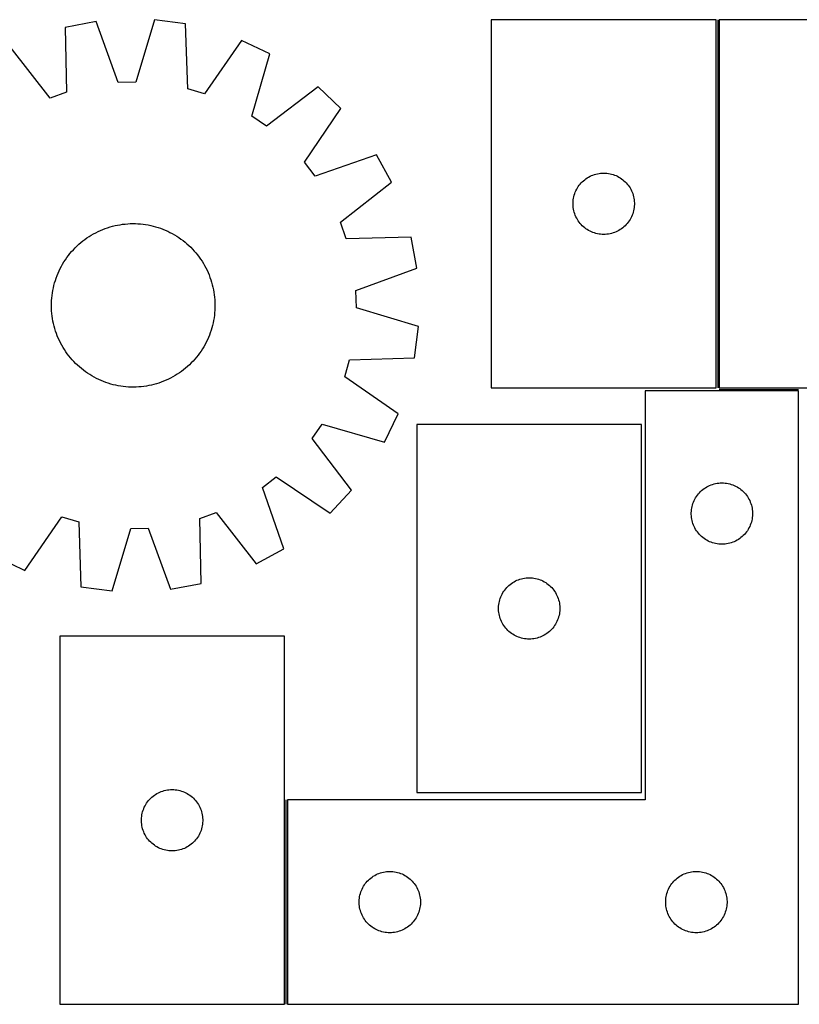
# Model space of a CAD drawing. Header units: millimetres. Extents: x 7 to 1490, y 7 to 488.
# Tile 3 of 5: x 455 to 836, y 7 to 488. Entities that reach past the tile are written whole.
import ezdxf

# ---------------------------------------------------------------- set-up
doc = ezdxf.new("R2010")
doc.units = ezdxf.units.MM
doc.layers.add('COMMON', color=5, linetype='CONTINUOUS', true_color=0x0000ff)
doc.layers.add('CUT', color=7, linetype='CONTINUOUS', true_color=0x000000)

msp = doc.modelspace()

# ---------------------------------------------------------------- linework, layer by layer
at = {"layer": 'COMMON'}
for p, q in [((796.364096, 488.023958), (796.364096, 308.065212)), ((797.114097, 307.273957), (835.932525, 307.273957)), ((585.182525, 6.523957), (585.182525, 106.523957))]:
    msp.add_line(p, q, dxfattribs=at)
at = {"layer": 'CUT'}
for p, q in [((492.223623, 487.155003), (477.100641, 484.321991)), ((503.049348, 457.292344), (492.223623, 487.155003)), ((520.751199, 487.957), (511.620306, 457.533299)), ((536.009459, 485.978096), (520.751199, 487.957)), ((795.614096, 488.065212), (685.614096, 488.065212)), ((685.614096, 488.065212), (685.614096, 308.065212)), ((795.614096, 308.065212), (795.614096, 488.065212)), ((797.114097, 488.023958), (797.114097, 308.023958)), ((907.114097, 488.023958), (797.114097, 488.023958)), ((477.100641, 484.321991), (477.818085, 452.565731)), ((537.077267, 454.231686), (536.009459, 485.978096)), ((563.388627, 477.925334), (545.303191, 451.812277)), ((577.28858, 471.328223), (563.388627, 477.925334)), ((469.74108, 449.687998), (450.217134, 474.743741)), ((568.493945, 440.805622), (577.28858, 471.328223)), ((511.620306, 457.533299), (503.049348, 457.292344)), ((545.303191, 451.812277), (537.077267, 454.231686)), ((600.839275, 455.208963), (575.569625, 435.962677)), ((612.020296, 444.639416), (600.839275, 455.208963)), ((477.818085, 452.565731), (469.74108, 449.687998)), ((594.224099, 418.328389), (612.020296, 444.639416)), ((575.569625, 435.962677), (568.493945, 440.805622)), ((629.437214, 422.031523), (599.456919, 411.535969)), ((636.804827, 408.524162), (629.437214, 422.031523)), ((599.456919, 411.535969), (594.224099, 418.328389)), ((730.144934, 408.807494), (730.711814, 409.332191)), ((730.711814, 409.332191), (731.304954, 409.827009)), ((731.304954, 409.827009), (731.922779, 410.290637)), ((731.922779, 410.290637), (732.563653, 410.721845)), ((732.563653, 410.721845), (733.225875, 411.11949)), ((733.225875, 411.11949), (733.907689, 411.482518)), ((733.907689, 411.482518), (734.607287, 411.809965)), ((734.607287, 411.809965), (735.322815, 412.100964)), ((735.322815, 412.100964), (736.052373, 412.354742)), ((736.052373, 412.354742), (736.794029, 412.570628)), ((736.794029, 412.570628), (737.545815, 412.748047)), ((737.545815, 412.748047), (738.305737, 412.88653)), ((738.305737, 412.88653), (739.071781, 412.98571)), ((739.071781, 412.98571), (739.841915, 413.045323)), ((739.841915, 413.045323), (740.614096, 413.065212)), ((740.614096, 413.065212), (741.386277, 413.045323)), ((741.386277, 413.045323), (742.156411, 412.98571)), ((742.156411, 412.98571), (742.922455, 412.88653)), ((742.922455, 412.88653), (743.682377, 412.748047)), ((743.682377, 412.748047), (744.434163, 412.570628)), ((744.434163, 412.570628), (745.175818, 412.354742)), ((745.175818, 412.354742), (745.905377, 412.100964)), ((745.905377, 412.100964), (746.620905, 411.809965)), ((746.620905, 411.809965), (747.320503, 411.482518)), ((747.320503, 411.482518), (748.002317, 411.11949)), ((748.002317, 411.11949), (748.664539, 410.721845)), ((748.664539, 410.721845), (749.305412, 410.290637)), ((749.305412, 410.290637), (749.923238, 409.827009)), ((749.923238, 409.827009), (750.516378, 409.332191)), ((750.516378, 409.332191), (751.083258, 408.807494)), ((611.749083, 389.000216), (636.804827, 408.524162)), ((727.028562, 404.423928), (727.373914, 405.114863)), ((727.373914, 405.114863), (727.754377, 405.787104)), ((727.754377, 405.787104), (728.168941, 406.438867)), ((728.168941, 406.438867), (728.616507, 407.068426)), ((728.616507, 407.068426), (729.095889, 407.674109)), ((729.095889, 407.674109), (729.605815, 408.254312)), ((729.605815, 408.254312), (730.144934, 408.807494)), ((751.083258, 408.807494), (751.622376, 408.254312)), ((751.622376, 408.254312), (752.132303, 407.674109)), ((752.132303, 407.674109), (752.611685, 407.068426)), ((752.611685, 407.068426), (753.059251, 406.438867)), ((753.059251, 406.438867), (753.473815, 405.787104)), ((753.473815, 405.787104), (753.854278, 405.114863)), ((753.854278, 405.114863), (754.19963, 404.423928)), ((725.658833, 399.222844), (725.738256, 399.991187)), ((725.738256, 399.991187), (725.857127, 400.754423)), ((725.857127, 400.754423), (726.01513, 401.510528)), ((726.01513, 401.510528), (726.211848, 402.257496)), ((726.211848, 402.257496), (726.446758, 402.993347)), ((726.446758, 402.993347), (726.719236, 403.71613)), ((726.719236, 403.71613), (727.028562, 404.423928)), ((754.19963, 404.423928), (754.508955, 403.71613)), ((754.508955, 403.71613), (754.781434, 402.993347)), ((754.781434, 402.993347), (755.016344, 402.257496)), ((755.016344, 402.257496), (755.213062, 401.510528)), ((755.213062, 401.510528), (755.371065, 400.754423)), ((755.371065, 400.754423), (755.489936, 399.991187)), ((755.489936, 399.991187), (755.569359, 399.222844)), ((725.619069, 398.45143), (725.658833, 399.222844)), ((725.619069, 397.678993), (725.619069, 398.45143)), ((725.658833, 396.90758), (725.619069, 397.678993)), ((725.738256, 396.139236), (725.658833, 396.90758)), ((725.857127, 395.376), (725.738256, 396.139236)), ((726.01513, 394.619896), (725.857127, 395.376)), ((755.371065, 395.376), (755.213062, 394.619896)), ((755.489936, 396.139236), (755.371065, 395.376)), ((755.569359, 396.90758), (755.489936, 396.139236)), ((755.569359, 399.222844), (755.609123, 398.45143)), ((755.609123, 397.678993), (755.569359, 396.90758)), ((755.609123, 398.45143), (755.609123, 397.678993)), ((726.211848, 393.872927), (726.01513, 394.619896)), ((726.446758, 393.137076), (726.211848, 393.872927)), ((726.719236, 392.414293), (726.446758, 393.137076)), ((727.028562, 391.706496), (726.719236, 392.414293)), ((727.373914, 391.015561), (727.028562, 391.706496)), ((727.754377, 390.34332), (727.373914, 391.015561)), ((728.168941, 389.691556), (727.754377, 390.34332)), ((753.473815, 390.34332), (753.059251, 389.691556)), ((753.854278, 391.015561), (753.473815, 390.34332)), ((754.19963, 391.706496), (753.854278, 391.015561)), ((754.508955, 392.414293), (754.19963, 391.706496)), ((754.781434, 393.137076), (754.508955, 392.414293)), ((755.016344, 393.872927), (754.781434, 393.137076)), ((755.213062, 394.619896), (755.016344, 393.872927)), ((494.34864, 384.977731), (495.507377, 385.463875)), ((495.507377, 385.463875), (496.680812, 385.913383)), ((496.680812, 385.913383), (497.867787, 386.32581)), ((497.867787, 386.32581), (499.067132, 386.70075)), ((499.067132, 386.70075), (500.277661, 387.037833)), ((500.277661, 387.037833), (501.498182, 387.336726)), ((501.498182, 387.336726), (502.727488, 387.597133)), ((502.727488, 387.597133), (503.964368, 387.818799)), ((503.964368, 387.818799), (505.2076, 388.001504)), ((505.2076, 388.001504), (506.455957, 388.145068)), ((506.455957, 388.145068), (507.708208, 388.24935)), ((507.708208, 388.24935), (508.963117, 388.314246)), ((508.963117, 388.314246), (510.219444, 388.339692)), ((510.219444, 388.339692), (511.475951, 388.325663)), ((511.475951, 388.325663), (512.731398, 388.272174)), ((512.731398, 388.272174), (513.984545, 388.179276)), ((513.984545, 388.179276), (515.234155, 388.047062)), ((515.234155, 388.047062), (516.478996, 387.875662)), ((516.478996, 387.875662), (517.717839, 387.665245)), ((517.717839, 387.665245), (518.949461, 387.416019)), ((518.949461, 387.416019), (520.172647, 387.12823)), ((520.172647, 387.12823), (521.38619, 386.802161)), ((521.38619, 386.802161), (522.588892, 386.438135)), ((522.588892, 386.438135), (523.779566, 386.036511)), ((523.779566, 386.036511), (524.957037, 385.597686)), ((524.957037, 385.597686), (526.120144, 385.122091)), ((614.626817, 380.92321), (611.749083, 389.000216)), ((728.616507, 389.061997), (728.168941, 389.691556)), ((729.095889, 388.456314), (728.616507, 389.061997)), ((729.605815, 387.876112), (729.095889, 388.456314)), ((730.144934, 387.322929), (729.605815, 387.876112)), ((730.711814, 386.798233), (730.144934, 387.322929)), ((731.304954, 386.303415), (730.711814, 386.798233)), ((731.922779, 385.839787), (731.304954, 386.303415)), ((732.563653, 385.408578), (731.922779, 385.839787)), ((733.225875, 385.010933), (732.563653, 385.408578)), ((748.664539, 385.408578), (748.002317, 385.010933)), ((749.305412, 385.839787), (748.664539, 385.408578)), ((749.923238, 386.303415), (749.305412, 385.839787)), ((750.516378, 386.798233), (749.923238, 386.303415)), ((751.083258, 387.322929), (750.516378, 386.798233)), ((751.622376, 387.876112), (751.083258, 387.322929)), ((752.132303, 388.456314), (751.622376, 387.876112)), ((752.611685, 389.061997), (752.132303, 388.456314)), ((753.059251, 389.691556), (752.611685, 389.061997)), ((485.741554, 379.834585), (486.742987, 380.593623)), ((486.742987, 380.593623), (487.767769, 381.32083)), ((487.767769, 381.32083), (488.814887, 382.015489)), ((488.814887, 382.015489), (489.883308, 382.676914)), ((489.883308, 382.676914), (490.971977, 383.304453)), ((490.971977, 383.304453), (492.079821, 383.897487)), ((492.079821, 383.897487), (493.205746, 384.455429)), ((493.205746, 384.455429), (494.34864, 384.977731)), ((526.120144, 385.122091), (527.267738, 384.610197)), ((527.267738, 384.610197), (528.398686, 384.062509)), ((528.398686, 384.062509), (529.511873, 383.479567)), ((529.511873, 383.479567), (530.6062, 382.861947)), ((530.6062, 382.861947), (531.680588, 382.210258)), ((531.680588, 382.210258), (532.733975, 381.525143)), ((532.733975, 381.525143), (533.765322, 380.807278)), ((533.765322, 380.807278), (534.773612, 380.057373)), ((646.383077, 381.640655), (614.626817, 380.92321)), ((649.216089, 366.517672), (646.383077, 381.640655)), ((733.907689, 384.647905), (733.225875, 385.010933)), ((734.607287, 384.320458), (733.907689, 384.647905)), ((735.322815, 384.029459), (734.607287, 384.320458)), ((736.052373, 383.775681), (735.322815, 384.029459)), ((736.794029, 383.559796), (736.052373, 383.775681)), ((737.545815, 383.382376), (736.794029, 383.559796)), ((738.305737, 383.243893), (737.545815, 383.382376)), ((739.071781, 383.144714), (738.305737, 383.243893)), ((739.841915, 383.0851), (739.071781, 383.144714)), ((740.614096, 383.065212), (739.841915, 383.0851)), ((741.386277, 383.0851), (740.614096, 383.065212)), ((742.156411, 383.144714), (741.386277, 383.0851)), ((742.922455, 383.243893), (742.156411, 383.144714)), ((743.682377, 383.382376), (742.922455, 383.243893)), ((744.434163, 383.559796), (743.682377, 383.382376)), ((745.175818, 383.775681), (744.434163, 383.559796)), ((745.905377, 384.029459), (745.175818, 383.775681)), ((746.620905, 384.320458), (745.905377, 384.029459)), ((747.320503, 384.647905), (746.620905, 384.320458)), ((748.002317, 385.010933), (747.320503, 384.647905)), ((481.118333, 375.589219), (481.988697, 376.49557)), ((481.988697, 376.49557), (482.887102, 377.374135)), ((482.887102, 377.374135), (483.812659, 378.224047)), ((483.812659, 378.224047), (484.764456, 379.044467)), ((484.764456, 379.044467), (485.741554, 379.834585)), ((534.773612, 380.057373), (535.757849, 379.276166)), ((535.757849, 379.276166), (536.717062, 378.464429)), ((536.717062, 378.464429), (537.650305, 377.622963)), ((537.650305, 377.622963), (538.556656, 376.752598)), ((538.556656, 376.752598), (539.435221, 375.854194)), ((539.435221, 375.854194), (540.285133, 374.928636)), ((477.216153, 370.672889), (477.934017, 371.704236)), ((477.934017, 371.704236), (478.683923, 372.712526)), ((478.683923, 372.712526), (479.46513, 373.696763)), ((479.46513, 373.696763), (480.276867, 374.655976)), ((480.276867, 374.655976), (481.118333, 375.589219)), ((540.285133, 374.928636), (541.105553, 373.976839)), ((541.105553, 373.976839), (541.895671, 372.999742)), ((541.895671, 372.999742), (542.654709, 371.998308)), ((542.654709, 371.998308), (543.381916, 370.973527)), ((543.381916, 370.973527), (544.076574, 369.926409)), ((474.131098, 365.206652), (474.678786, 366.3376)), ((474.678786, 366.3376), (475.261728, 367.450787)), ((475.261728, 367.450787), (475.879349, 368.545115)), ((475.879349, 368.545115), (476.531038, 369.619502)), ((476.531038, 369.619502), (477.216153, 370.672889)), ((544.076574, 369.926409), (544.738, 368.857988)), ((544.738, 368.857988), (545.365539, 367.769318)), ((545.365539, 367.769318), (545.958573, 366.661474)), ((545.958573, 366.661474), (546.516515, 365.53555)), ((619.35343, 355.691947), (649.216089, 366.517672)), ((472.30316, 360.527806), (472.704784, 361.71848)), ((472.704784, 361.71848), (473.14361, 362.895951)), ((473.14361, 362.895951), (473.619204, 364.059058)), ((473.619204, 364.059058), (474.131098, 365.206652)), ((546.516515, 365.53555), (547.038817, 364.392655)), ((547.038817, 364.392655), (547.524961, 363.233918)), ((547.524961, 363.233918), (547.974469, 362.060483)), ((547.974469, 362.060483), (548.386896, 360.873508)), ((471.07605, 355.656753), (471.325276, 356.888375)), ((471.325276, 356.888375), (471.613066, 358.111561)), ((471.613066, 358.111561), (471.939134, 359.325104)), ((471.939134, 359.325104), (472.30316, 360.527806)), ((548.386896, 360.873508), (548.761836, 359.674164)), ((548.761836, 359.674164), (549.098919, 358.463634)), ((549.098919, 358.463634), (549.397811, 357.243114)), ((549.397811, 357.243114), (549.658219, 356.013807)), ((470.469122, 350.670312), (470.562019, 351.923459)), ((470.562019, 351.923459), (470.694233, 353.173069)), ((470.694233, 353.173069), (470.865633, 354.41791)), ((470.865633, 354.41791), (471.07605, 355.656753)), ((549.658219, 356.013807), (549.879885, 354.776927)), ((549.879885, 354.776927), (550.06259, 353.533696)), ((550.06259, 353.533696), (550.206154, 352.285338)), ((550.206154, 352.285338), (550.310436, 351.033087)), ((619.594385, 347.12099), (619.35343, 355.691947)), ((470.401604, 348.158358), (470.415632, 349.414866)), ((470.42705, 346.902031), (470.401604, 348.158358)), ((470.415632, 349.414866), (470.469122, 350.670312)), ((470.491946, 345.647122), (470.42705, 346.902031)), ((550.310436, 351.033087), (550.375332, 349.778179)), ((550.386749, 347.265344), (550.33326, 346.009898)), ((550.375332, 349.778179), (550.400778, 348.521851)), ((550.400778, 348.521851), (550.386749, 347.265344)), ((650.018085, 337.990096), (619.594385, 347.12099)), ((470.596227, 344.394871), (470.491946, 345.647122)), ((470.739791, 343.146514), (470.596227, 344.394871)), ((470.922496, 341.903282), (470.739791, 343.146514)), ((471.144162, 340.666402), (470.922496, 341.903282)), ((549.936748, 342.262299), (549.726331, 341.023457)), ((550.108148, 343.50714), (549.936748, 342.262299)), ((550.240362, 344.756751), (550.108148, 343.50714)), ((550.33326, 346.009898), (550.240362, 344.756751)), ((471.40457, 339.437096), (471.144162, 340.666402)), ((471.703463, 338.216576), (471.40457, 339.437096)), ((472.040545, 337.006046), (471.703463, 338.216576)), ((548.863247, 337.355106), (548.499221, 336.152404)), ((549.189316, 338.568648), (548.863247, 337.355106)), ((549.477105, 339.791834), (549.189316, 338.568648)), ((549.726331, 341.023457), (549.477105, 339.791834)), ((648.039182, 322.731836), (650.018085, 337.990096)), ((472.415485, 335.806702), (472.040545, 337.006046)), ((472.827913, 334.619726), (472.415485, 335.806702)), ((473.27742, 333.446291), (472.827913, 334.619726)), ((473.763565, 332.287555), (473.27742, 333.446291)), ((474.285866, 331.14466), (473.763565, 332.287555)), ((547.183177, 332.621152), (546.671283, 331.473558)), ((547.658771, 333.784258), (547.183177, 332.621152)), ((548.097597, 334.961729), (547.658771, 333.784258)), ((548.499221, 336.152404), (548.097597, 334.961729)), ((474.843809, 330.018735), (474.285866, 331.14466)), ((475.436842, 328.910891), (474.843809, 330.018735)), ((476.064381, 327.822222), (475.436842, 328.910891)), ((476.725807, 326.753801), (476.064381, 327.822222)), ((544.923033, 328.135095), (544.271344, 327.060708)), ((545.540653, 329.229422), (544.923033, 328.135095)), ((546.123595, 330.342609), (545.540653, 329.229422)), ((546.671283, 331.473558), (546.123595, 330.342609)), ((477.420466, 325.706683), (476.725807, 326.753801)), ((478.147673, 324.681902), (477.420466, 325.706683)), ((478.90671, 323.680468), (478.147673, 324.681902)), ((479.696829, 322.70337), (478.90671, 323.680468)), ((480.517249, 321.751573), (479.696829, 322.70337)), ((541.337252, 322.983446), (540.525515, 322.024233)), ((542.118458, 323.967683), (541.337252, 322.983446)), ((542.868364, 324.975973), (542.118458, 323.967683)), ((543.586229, 326.007321), (542.868364, 324.975973)), ((544.271344, 327.060708), (543.586229, 326.007321)), ((616.292772, 321.664029), (648.039182, 322.731836)), ((481.36716, 320.826016), (480.517249, 321.751573)), ((482.245725, 319.927611), (481.36716, 320.826016)), ((483.152076, 319.057247), (482.245725, 319.927611)), ((484.085319, 318.215781), (483.152076, 319.057247)), ((485.044532, 317.404044), (484.085319, 318.215781)), ((536.989722, 318.456163), (536.037925, 317.635743)), ((537.91528, 319.306075), (536.989722, 318.456163)), ((538.813684, 320.18464), (537.91528, 319.306075)), ((539.684049, 321.090991), (538.813684, 320.18464)), ((540.525515, 322.024233), (539.684049, 321.090991)), ((613.873363, 313.438105), (616.292772, 321.664029)), ((486.028769, 316.622837), (485.044532, 317.404044)), ((487.037059, 315.872931), (486.028769, 316.622837)), ((488.068406, 315.155067), (487.037059, 315.872931)), ((489.121794, 314.469952), (488.068406, 315.155067)), ((490.196181, 313.818263), (489.121794, 314.469952)), ((491.290508, 313.200642), (490.196181, 313.818263)), ((492.403695, 312.617701), (491.290508, 313.200642)), ((529.830404, 313.375756), (528.72256, 312.782723)), ((530.919074, 314.003295), (529.830404, 313.375756)), ((531.987495, 314.664721), (530.919074, 314.003295)), ((533.034613, 315.35938), (531.987495, 314.664721)), ((534.059394, 316.086587), (533.034613, 315.35938)), ((535.060827, 316.845624), (534.059394, 316.086587)), ((536.037925, 317.635743), (535.060827, 316.845624)), ((639.98642, 295.352668), (613.873363, 313.438105)), ((493.534644, 312.070012), (492.403695, 312.617701)), ((494.682238, 311.558119), (493.534644, 312.070012)), ((495.845344, 311.082524), (494.682238, 311.558119)), ((497.022815, 310.643698), (495.845344, 311.082524)), ((498.213489, 310.242074), (497.022815, 310.643698)), ((499.416191, 309.878048), (498.213489, 310.242074)), ((500.629734, 309.55198), (499.416191, 309.878048)), ((501.85292, 309.264191), (500.629734, 309.55198)), ((503.084543, 309.014964), (501.85292, 309.264191)), ((504.323385, 308.804548), (503.084543, 309.014964)), ((505.568226, 308.633147), (504.323385, 308.804548)), ((506.817837, 308.500933), (505.568226, 308.633147)), ((508.070983, 308.408036), (506.817837, 308.500933)), ((509.32643, 308.354546), (508.070983, 308.408036)), ((510.582937, 308.340518), (509.32643, 308.354546)), ((511.839265, 308.365964), (510.582937, 308.340518)), ((513.094173, 308.43086), (511.839265, 308.365964)), ((514.346424, 308.535141), (513.094173, 308.43086)), ((515.594781, 308.678705), (514.346424, 308.535141)), ((516.838013, 308.86141), (515.594781, 308.678705)), ((518.074893, 309.083076), (516.838013, 308.86141)), ((519.304199, 309.343484), (518.074893, 309.083076)), ((520.52472, 309.642377), (519.304199, 309.343484)), ((521.73525, 309.979459), (520.52472, 309.642377)), ((522.934594, 310.354399), (521.73525, 309.979459)), ((524.121569, 310.766827), (522.934594, 310.354399)), ((525.295004, 311.216335), (524.121569, 310.766827)), ((526.453741, 311.702479), (525.295004, 311.216335)), ((527.596635, 312.22478), (526.453741, 311.702479)), ((528.72256, 312.782723), (527.596635, 312.22478)), ((685.614096, 308.065212), (795.614096, 308.065212)), ((835.932525, 306.523957), (760.932525, 306.523957)), ((760.932525, 306.523957), (760.932525, 106.523957)), ((797.114097, 308.023958), (907.114097, 308.023958)), ((835.932525, 6.523957), (835.932525, 306.523957)), ((633.389309, 281.452716), (639.98642, 295.352668)), ((598.023763, 283.17167), (602.866708, 290.247351)), ((602.866708, 290.247351), (633.389309, 281.452716)), ((649.164031, 290.137233), (649.164031, 110.137233)), ((759.164031, 290.137233), (649.164031, 290.137233)), ((759.164031, 110.137233), (759.164031, 290.137233)), ((617.270049, 257.90202), (598.023763, 283.17167)), ((573.597055, 259.284377), (580.389475, 264.517196)), ((580.389475, 264.517196), (606.700502, 246.720999)), ((791.726118, 259.941263), (792.425717, 260.26871)), ((792.425717, 260.26871), (793.141244, 260.559709)), ((793.141244, 260.559709), (793.870803, 260.813487)), ((793.870803, 260.813487), (794.612459, 261.029373)), ((794.612459, 261.029373), (795.364244, 261.206792)), ((795.364244, 261.206792), (796.124167, 261.345275)), ((796.124167, 261.345275), (796.89021, 261.444455)), ((796.89021, 261.444455), (797.660344, 261.504068)), ((797.660344, 261.504068), (798.432525, 261.523957)), ((798.432525, 261.523957), (799.204707, 261.504068)), ((799.204707, 261.504068), (799.97484, 261.444455)), ((799.97484, 261.444455), (800.740884, 261.345275)), ((800.740884, 261.345275), (801.500806, 261.206792)), ((801.500806, 261.206792), (802.252592, 261.029373)), ((802.252592, 261.029373), (802.994248, 260.813487)), ((802.994248, 260.813487), (803.723807, 260.559709)), ((803.723807, 260.559709), (804.439334, 260.26871)), ((804.439334, 260.26871), (805.138932, 259.941263)), ((584.092609, 229.304082), (573.597055, 259.284377)), ((606.700502, 246.720999), (617.270049, 257.90202)), ((785.98737, 254.897613), (786.434937, 255.527171)), ((786.434937, 255.527171), (786.914319, 256.132854)), ((786.914319, 256.132854), (787.424245, 256.713057)), ((787.424245, 256.713057), (787.963363, 257.26624)), ((787.963363, 257.26624), (788.530244, 257.790936)), ((788.530244, 257.790936), (789.123383, 258.285754)), ((789.123383, 258.285754), (789.741209, 258.749382)), ((789.741209, 258.749382), (790.382082, 259.18059)), ((790.382082, 259.18059), (791.044304, 259.578235)), ((791.044304, 259.578235), (791.726118, 259.941263)), ((805.138932, 259.941263), (805.820746, 259.578235)), ((805.820746, 259.578235), (806.482968, 259.18059)), ((806.482968, 259.18059), (807.123842, 258.749382)), ((807.123842, 258.749382), (807.741668, 258.285754)), ((807.741668, 258.285754), (808.334807, 257.790936)), ((808.334807, 257.790936), (808.901688, 257.26624)), ((808.901688, 257.26624), (809.440806, 256.713057)), ((809.440806, 256.713057), (809.950732, 256.132854)), ((809.950732, 256.132854), (810.430114, 255.527171)), ((810.430114, 255.527171), (810.877681, 254.897613)), ((783.83356, 249.969273), (784.030277, 250.716241)), ((784.030277, 250.716241), (784.265187, 251.452092)), ((784.265187, 251.452092), (784.537666, 252.174875)), ((784.537666, 252.174875), (784.846991, 252.882673)), ((784.846991, 252.882673), (785.192343, 253.573608)), ((785.192343, 253.573608), (785.572806, 254.245849)), ((785.572806, 254.245849), (785.98737, 254.897613)), ((810.877681, 254.897613), (811.292245, 254.245849)), ((811.292245, 254.245849), (811.672707, 253.573608)), ((811.672707, 253.573608), (812.018059, 252.882673)), ((812.018059, 252.882673), (812.327385, 252.174875)), ((812.327385, 252.174875), (812.599864, 251.452092)), ((812.599864, 251.452092), (812.834773, 250.716241)), ((812.834773, 250.716241), (813.031491, 249.969273)), ((542.984296, 244.114478), (551.061302, 246.992212)), ((551.061302, 246.992212), (570.585248, 221.936468)), ((783.437498, 246.910175), (783.477262, 247.681589)), ((783.437498, 246.137738), (783.437498, 246.910175)), ((783.477262, 245.366325), (783.437498, 246.137738)), ((783.477262, 247.681589), (783.556685, 248.449932)), ((783.556685, 248.449932), (783.675556, 249.213168)), ((783.675556, 249.213168), (783.83356, 249.969273)), ((813.031491, 249.969273), (813.189495, 249.213168)), ((813.189495, 249.213168), (813.308365, 248.449932)), ((813.308365, 248.449932), (813.387788, 247.681589)), ((813.387788, 247.681589), (813.427552, 246.910175)), ((813.427552, 246.137738), (813.387788, 245.366325)), ((813.427552, 246.910175), (813.427552, 246.137738)), ((457.413754, 218.754876), (475.49919, 244.867933)), ((475.49919, 244.867933), (483.725115, 242.448524)), ((483.725115, 242.448524), (484.792922, 210.702114)), ((543.70174, 212.358219), (542.984296, 244.114478)), ((783.556685, 244.597981), (783.477262, 245.366325)), ((783.675556, 243.834745), (783.556685, 244.597981)), ((783.83356, 243.078641), (783.675556, 243.834745)), ((784.030277, 242.331672), (783.83356, 243.078641)), ((784.265187, 241.595821), (784.030277, 242.331672)), ((784.537666, 240.873038), (784.265187, 241.595821)), ((784.846991, 240.165241), (784.537666, 240.873038)), ((812.327385, 240.873038), (812.018059, 240.165241)), ((812.599864, 241.595821), (812.327385, 240.873038)), ((812.834773, 242.331672), (812.599864, 241.595821)), ((813.031491, 243.078641), (812.834773, 242.331672)), ((813.189495, 243.834745), (813.031491, 243.078641)), ((813.308365, 244.597981), (813.189495, 243.834745)), ((813.387788, 245.366325), (813.308365, 244.597981)), ((500.051182, 208.72321), (509.182076, 239.14691)), ((509.182076, 239.14691), (517.753033, 239.387866)), ((517.753033, 239.387866), (528.578758, 209.525206)), ((785.192343, 239.474306), (784.846991, 240.165241)), ((785.572806, 238.802065), (785.192343, 239.474306)), ((785.98737, 238.150301), (785.572806, 238.802065)), ((786.434937, 237.520742), (785.98737, 238.150301)), ((786.914319, 236.915059), (786.434937, 237.520742)), ((787.424245, 236.334857), (786.914319, 236.915059)), ((787.963363, 235.781674), (787.424245, 236.334857)), ((809.440806, 236.334857), (808.901688, 235.781674)), ((809.950732, 236.915059), (809.440806, 236.334857)), ((810.430114, 237.520742), (809.950732, 236.915059)), ((810.877681, 238.150301), (810.430114, 237.520742)), ((811.292245, 238.802065), (810.877681, 238.150301)), ((811.672707, 239.474306), (811.292245, 238.802065)), ((812.018059, 240.165241), (811.672707, 239.474306)), ((788.530244, 235.256978), (787.963363, 235.781674)), ((789.123383, 234.76216), (788.530244, 235.256978)), ((789.741209, 234.298532), (789.123383, 234.76216)), ((790.382082, 233.867323), (789.741209, 234.298532)), ((791.044304, 233.469678), (790.382082, 233.867323)), ((791.726118, 233.10665), (791.044304, 233.469678)), ((792.425717, 232.779203), (791.726118, 233.10665)), ((793.141244, 232.488204), (792.425717, 232.779203)), ((793.870803, 232.234426), (793.141244, 232.488204)), ((794.612459, 232.018541), (793.870803, 232.234426)), ((795.364244, 231.841121), (794.612459, 232.018541)), ((796.124167, 231.702638), (795.364244, 231.841121)), ((796.89021, 231.603459), (796.124167, 231.702638)), ((797.660344, 231.543845), (796.89021, 231.603459)), ((798.432525, 231.523957), (797.660344, 231.543845)), ((799.204707, 231.543845), (798.432525, 231.523957)), ((799.97484, 231.603459), (799.204707, 231.543845)), ((800.740884, 231.702638), (799.97484, 231.603459)), ((801.500806, 231.841121), (800.740884, 231.702638)), ((802.252592, 232.018541), (801.500806, 231.841121)), ((802.994248, 232.234426), (802.252592, 232.018541)), ((803.723807, 232.488204), (802.994248, 232.234426)), ((804.439334, 232.779203), (803.723807, 232.488204)), ((805.138932, 233.10665), (804.439334, 232.779203)), ((805.820746, 233.469678), (805.138932, 233.10665)), ((806.482968, 233.867323), (805.820746, 233.469678)), ((807.123842, 234.298532), (806.482968, 233.867323)), ((807.741668, 234.76216), (807.123842, 234.298532)), ((808.334807, 235.256978), (807.741668, 234.76216)), ((808.901688, 235.781674), (808.334807, 235.256978)), ((570.585248, 221.936468), (584.092609, 229.304082)), ((443.513802, 225.351987), (457.413754, 218.754876)), ((528.578758, 209.525206), (543.70174, 212.358219)), ((694.261749, 211.404212), (694.854888, 211.89903)), ((694.854888, 211.89903), (695.472714, 212.362658)), ((695.472714, 212.362658), (696.113588, 212.793867)), ((696.113588, 212.793867), (696.77581, 213.191512)), ((696.77581, 213.191512), (697.457624, 213.554539)), ((697.457624, 213.554539), (698.157222, 213.881987)), ((698.157222, 213.881987), (698.872749, 214.172985)), ((698.872749, 214.172985), (699.602308, 214.426764)), ((699.602308, 214.426764), (700.343964, 214.642649)), ((700.343964, 214.642649), (701.09575, 214.820068)), ((701.09575, 214.820068), (701.855672, 214.958552)), ((701.855672, 214.958552), (702.621716, 215.057731)), ((702.621716, 215.057731), (703.391849, 215.117344)), ((703.391849, 215.117344), (704.164031, 215.137233)), ((704.164031, 215.137233), (704.936212, 215.117344)), ((704.936212, 215.117344), (705.706346, 215.057731)), ((705.706346, 215.057731), (706.472389, 214.958552)), ((706.472389, 214.958552), (707.232312, 214.820068)), ((707.232312, 214.820068), (707.984097, 214.642649)), ((707.984097, 214.642649), (708.725753, 214.426764)), ((708.725753, 214.426764), (709.455312, 214.172985)), ((709.455312, 214.172985), (710.170839, 213.881987)), ((710.170839, 213.881987), (710.870437, 213.554539)), ((710.870437, 213.554539), (711.552252, 213.191512)), ((711.552252, 213.191512), (712.214473, 212.793867)), ((712.214473, 212.793867), (712.855347, 212.362658)), ((712.855347, 212.362658), (713.473173, 211.89903)), ((713.473173, 211.89903), (714.066312, 211.404212)), ((484.792922, 210.702114), (500.051182, 208.72321)), ((690.578497, 206.495949), (690.923849, 207.186884)), ((690.923849, 207.186884), (691.304311, 207.859125)), ((691.304311, 207.859125), (691.718875, 208.510889)), ((691.718875, 208.510889), (692.166442, 209.140447)), ((692.166442, 209.140447), (692.645824, 209.746131)), ((692.645824, 209.746131), (693.15575, 210.326333)), ((693.15575, 210.326333), (693.694868, 210.879516)), ((693.694868, 210.879516), (694.261749, 211.404212)), ((714.066312, 211.404212), (714.633193, 210.879516)), ((714.633193, 210.879516), (715.172311, 210.326333)), ((715.172311, 210.326333), (715.682237, 209.746131)), ((715.682237, 209.746131), (716.161619, 209.140447)), ((716.161619, 209.140447), (716.609186, 208.510889)), ((716.609186, 208.510889), (717.02375, 207.859125)), ((717.02375, 207.859125), (717.404213, 207.186884)), ((717.404213, 207.186884), (717.749565, 206.495949)), ((689.28819, 202.063208), (689.407061, 202.826445)), ((689.407061, 202.826445), (689.565065, 203.582549)), ((689.565065, 203.582549), (689.761782, 204.329518)), ((689.761782, 204.329518), (689.996692, 205.065369)), ((689.996692, 205.065369), (690.269171, 205.788152)), ((690.269171, 205.788152), (690.578497, 206.495949)), ((717.749565, 206.495949), (718.05889, 205.788152)), ((718.05889, 205.788152), (718.331369, 205.065369)), ((718.331369, 205.065369), (718.566279, 204.329518)), ((718.566279, 204.329518), (718.762996, 203.582549)), ((718.762996, 203.582549), (718.921, 202.826445)), ((718.921, 202.826445), (719.039871, 202.063208)), ((689.169004, 200.523452), (689.208768, 201.294865)), ((689.169004, 199.751014), (689.169004, 200.523452)), ((689.208768, 198.979601), (689.169004, 199.751014)), ((689.208768, 201.294865), (689.28819, 202.063208)), ((689.28819, 198.211258), (689.208768, 198.979601)), ((689.407061, 197.448022), (689.28819, 198.211258)), ((689.565065, 196.691917), (689.407061, 197.448022)), ((718.921, 197.448022), (718.762996, 196.691917)), ((719.039871, 198.211258), (718.921, 197.448022)), ((719.039871, 202.063208), (719.119293, 201.294865)), ((719.119293, 198.979601), (719.039871, 198.211258)), ((719.119293, 201.294865), (719.159058, 200.523452)), ((719.159058, 199.751014), (719.119293, 198.979601)), ((719.159058, 200.523452), (719.159058, 199.751014)), ((689.761782, 195.944949), (689.565065, 196.691917)), ((689.996692, 195.209097), (689.761782, 195.944949)), ((690.269171, 194.486315), (689.996692, 195.209097)), ((690.578497, 193.778517), (690.269171, 194.486315)), ((690.923849, 193.087582), (690.578497, 193.778517)), ((691.304311, 192.415341), (690.923849, 193.087582)), ((717.404213, 193.087582), (717.02375, 192.415341)), ((717.749565, 193.778517), (717.404213, 193.087582)), ((718.05889, 194.486315), (717.749565, 193.778517)), ((718.331369, 195.209097), (718.05889, 194.486315)), ((718.566279, 195.944949), (718.331369, 195.209097)), ((718.762996, 196.691917), (718.566279, 195.944949)), ((691.718875, 191.763577), (691.304311, 192.415341)), ((692.166442, 191.134019), (691.718875, 191.763577)), ((692.645824, 190.528335), (692.166442, 191.134019)), ((693.15575, 189.948133), (692.645824, 190.528335)), ((693.694868, 189.39495), (693.15575, 189.948133)), ((694.261749, 188.870254), (693.694868, 189.39495)), ((694.854888, 188.375436), (694.261749, 188.870254)), ((695.472714, 187.911808), (694.854888, 188.375436)), ((696.113588, 187.4806), (695.472714, 187.911808)), ((712.855347, 187.911808), (712.214473, 187.4806)), ((713.473173, 188.375436), (712.855347, 187.911808)), ((714.066312, 188.870254), (713.473173, 188.375436)), ((714.633193, 189.39495), (714.066312, 188.870254)), ((715.172311, 189.948133), (714.633193, 189.39495)), ((715.682237, 190.528335), (715.172311, 189.948133)), ((716.161619, 191.134019), (715.682237, 190.528335)), ((716.609186, 191.763577), (716.161619, 191.134019)), ((717.02375, 192.415341), (716.609186, 191.763577)), ((584.432524, 186.523957), (474.432524, 186.523957)), ((474.432524, 186.523957), (474.432524, 6.523957)), ((584.432524, 6.523957), (584.432524, 186.523957)), ((696.77581, 187.082955), (696.113588, 187.4806)), ((697.457624, 186.719927), (696.77581, 187.082955)), ((698.157222, 186.39248), (697.457624, 186.719927)), ((698.872749, 186.101481), (698.157222, 186.39248)), ((699.602308, 185.847702), (698.872749, 186.101481)), ((700.343964, 185.631817), (699.602308, 185.847702)), ((701.09575, 185.454398), (700.343964, 185.631817)), ((701.855672, 185.315915), (701.09575, 185.454398)), ((702.621716, 185.216735), (701.855672, 185.315915)), ((703.391849, 185.157122), (702.621716, 185.216735)), ((704.164031, 185.137233), (703.391849, 185.157122)), ((704.936212, 185.157122), (704.164031, 185.137233)), ((705.706346, 185.216735), (704.936212, 185.157122)), ((706.472389, 185.315915), (705.706346, 185.216735)), ((707.232312, 185.454398), (706.472389, 185.315915)), ((707.984097, 185.631817), (707.232312, 185.454398)), ((708.725753, 185.847702), (707.984097, 185.631817)), ((709.455312, 186.101481), (708.725753, 185.847702)), ((710.170839, 186.39248), (709.455312, 186.101481)), ((710.870437, 186.719927), (710.170839, 186.39248)), ((711.552252, 187.082955), (710.870437, 186.719927)), ((712.214473, 187.4806), (711.552252, 187.082955)), ((524.141243, 110.559709), (524.870802, 110.813487)), ((524.870802, 110.813487), (525.612458, 111.029373)), ((525.612458, 111.029373), (526.364243, 111.206792)), ((526.364243, 111.206792), (527.124166, 111.345275)), ((527.124166, 111.345275), (527.890209, 111.444455)), ((527.890209, 111.444455), (528.660343, 111.504068)), ((528.660343, 111.504068), (529.432524, 111.523957)), ((529.432524, 111.523957), (530.204706, 111.504068)), ((530.204706, 111.504068), (530.974839, 111.444455)), ((530.974839, 111.444455), (531.740883, 111.345275)), ((531.740883, 111.345275), (532.500805, 111.206792)), ((532.500805, 111.206792), (533.252591, 111.029373)), ((533.252591, 111.029373), (533.994247, 110.813487)), ((533.994247, 110.813487), (534.723806, 110.559709)), ((517.434936, 105.527171), (517.914318, 106.132854)), ((517.914318, 106.132854), (518.424244, 106.713057)), ((518.424244, 106.713057), (518.963362, 107.26624)), ((518.963362, 107.26624), (519.530243, 107.790936)), ((519.530243, 107.790936), (520.123382, 108.285754)), ((520.123382, 108.285754), (520.741208, 108.749382)), ((520.741208, 108.749382), (521.382081, 109.18059)), ((521.382081, 109.18059), (522.044303, 109.578235)), ((522.044303, 109.578235), (522.726117, 109.941263)), ((522.726117, 109.941263), (523.425716, 110.26871)), ((523.425716, 110.26871), (524.141243, 110.559709)), ((534.723806, 110.559709), (535.439333, 110.26871)), ((535.439333, 110.26871), (536.138931, 109.941263)), ((536.138931, 109.941263), (536.820745, 109.578235)), ((536.820745, 109.578235), (537.482967, 109.18059)), ((537.482967, 109.18059), (538.123841, 108.749382)), ((538.123841, 108.749382), (538.741667, 108.285754)), ((538.741667, 108.285754), (539.334806, 107.790936)), ((539.334806, 107.790936), (539.901687, 107.26624)), ((539.901687, 107.26624), (540.440805, 106.713057)), ((540.440805, 106.713057), (540.950731, 106.132854)), ((540.950731, 106.132854), (541.430113, 105.527171)), ((760.932525, 106.523957), (585.932525, 106.523957)), ((585.932525, 106.523957), (585.932525, 6.523957)), ((649.164031, 110.137233), (759.164031, 110.137233)), ((515.030276, 100.716241), (515.265186, 101.452092)), ((515.265186, 101.452092), (515.537665, 102.174875)), ((515.537665, 102.174875), (515.84699, 102.882673)), ((515.84699, 102.882673), (516.192342, 103.573608)), ((516.192342, 103.573608), (516.572805, 104.245849)), ((516.572805, 104.245849), (516.987369, 104.897613)), ((516.987369, 104.897613), (517.434936, 105.527171)), ((541.430113, 105.527171), (541.87768, 104.897613)), ((541.87768, 104.897613), (542.292244, 104.245849)), ((542.292244, 104.245849), (542.672706, 103.573608)), ((542.672706, 103.573608), (543.018058, 102.882673)), ((543.018058, 102.882673), (543.327384, 102.174875)), ((543.327384, 102.174875), (543.599863, 101.452092)), ((543.599863, 101.452092), (543.834772, 100.716241)), ((514.437497, 96.910175), (514.477261, 97.681589)), ((514.437497, 96.137738), (514.437497, 96.910175)), ((514.477261, 97.681589), (514.556684, 98.449932)), ((514.556684, 98.449932), (514.675555, 99.213168)), ((514.675555, 99.213168), (514.833559, 99.969273)), ((514.833559, 99.969273), (515.030276, 100.716241)), ((543.834772, 100.716241), (544.03149, 99.969273)), ((544.03149, 99.969273), (544.189494, 99.213168)), ((544.189494, 99.213168), (544.308364, 98.449932)), ((544.308364, 98.449932), (544.387787, 97.681589)), ((544.387787, 97.681589), (544.427551, 96.910175)), ((544.427551, 96.910175), (544.427551, 96.137738)), ((514.477261, 95.366325), (514.437497, 96.137738)), ((514.556684, 94.597981), (514.477261, 95.366325)), ((514.675555, 93.834745), (514.556684, 94.597981)), ((514.833559, 93.078641), (514.675555, 93.834745)), ((515.030276, 92.331672), (514.833559, 93.078641)), ((515.265186, 91.595821), (515.030276, 92.331672)), ((515.537665, 90.873038), (515.265186, 91.595821)), ((543.599863, 91.595821), (543.327384, 90.873038)), ((543.834772, 92.331672), (543.599863, 91.595821)), ((544.03149, 93.078641), (543.834772, 92.331672)), ((544.189494, 93.834745), (544.03149, 93.078641)), ((544.308364, 94.597981), (544.189494, 93.834745)), ((544.387787, 95.366325), (544.308364, 94.597981)), ((544.427551, 96.137738), (544.387787, 95.366325)), ((515.84699, 90.165241), (515.537665, 90.873038)), ((516.192342, 89.474306), (515.84699, 90.165241)), ((516.572805, 88.802065), (516.192342, 89.474306)), ((516.987369, 88.150301), (516.572805, 88.802065)), ((517.434936, 87.520742), (516.987369, 88.150301)), ((517.914318, 86.915059), (517.434936, 87.520742)), ((518.424244, 86.334857), (517.914318, 86.915059)), ((540.950731, 86.915059), (540.440805, 86.334857)), ((541.430113, 87.520742), (540.950731, 86.915059)), ((541.87768, 88.150301), (541.430113, 87.520742)), ((542.292244, 88.802065), (541.87768, 88.150301)), ((542.672706, 89.474306), (542.292244, 88.802065)), ((543.018058, 90.165241), (542.672706, 89.474306)), ((543.327384, 90.873038), (543.018058, 90.165241)), ((518.963362, 85.781674), (518.424244, 86.334857)), ((519.530243, 85.256978), (518.963362, 85.781674)), ((520.123382, 84.76216), (519.530243, 85.256978)), ((520.741208, 84.298532), (520.123382, 84.76216)), ((521.382081, 83.867323), (520.741208, 84.298532)), ((522.044303, 83.469678), (521.382081, 83.867323)), ((522.726117, 83.10665), (522.044303, 83.469678)), ((523.425716, 82.779203), (522.726117, 83.10665)), ((524.141243, 82.488204), (523.425716, 82.779203)), ((524.870802, 82.234426), (524.141243, 82.488204)), ((525.612458, 82.018541), (524.870802, 82.234426)), ((526.364243, 81.841121), (525.612458, 82.018541)), ((533.252591, 82.018541), (532.500805, 81.841121)), ((533.994247, 82.234426), (533.252591, 82.018541)), ((534.723806, 82.488204), (533.994247, 82.234426)), ((535.439333, 82.779203), (534.723806, 82.488204)), ((536.138931, 83.10665), (535.439333, 82.779203)), ((536.820745, 83.469678), (536.138931, 83.10665)), ((537.482967, 83.867323), (536.820745, 83.469678)), ((538.123841, 84.298532), (537.482967, 83.867323)), ((538.741667, 84.76216), (538.123841, 84.298532)), ((539.334806, 85.256978), (538.741667, 84.76216)), ((539.901687, 85.781674), (539.334806, 85.256978)), ((540.440805, 86.334857), (539.901687, 85.781674)), ((527.124166, 81.702638), (526.364243, 81.841121)), ((527.890209, 81.603459), (527.124166, 81.702638)), ((528.660343, 81.543845), (527.890209, 81.603459)), ((529.432524, 81.523957), (528.660343, 81.543845)), ((530.204706, 81.543845), (529.432524, 81.523957)), ((530.974839, 81.603459), (530.204706, 81.543845)), ((531.740883, 81.702638), (530.974839, 81.603459)), ((532.500805, 81.841121), (531.740883, 81.702638)), ((625.463363, 67.26624), (626.030244, 67.790936)), ((626.030244, 67.790936), (626.623383, 68.285754)), ((626.623383, 68.285754), (627.241209, 68.749382)), ((627.241209, 68.749382), (627.882082, 69.18059)), ((627.882082, 69.18059), (628.544304, 69.578235)), ((628.544304, 69.578235), (629.226118, 69.941263)), ((629.226118, 69.941263), (629.925717, 70.26871)), ((629.925717, 70.26871), (630.641244, 70.559709)), ((630.641244, 70.559709), (631.370803, 70.813487)), ((631.370803, 70.813487), (632.112459, 71.029373)), ((632.112459, 71.029373), (632.864244, 71.206792)), ((632.864244, 71.206792), (633.624167, 71.345275)), ((633.624167, 71.345275), (634.39021, 71.444455)), ((634.39021, 71.444455), (635.160344, 71.504068)), ((635.160344, 71.504068), (635.932525, 71.523957)), ((635.932525, 71.523957), (636.704707, 71.504068)), ((636.704707, 71.504068), (637.47484, 71.444455)), ((637.47484, 71.444455), (638.240884, 71.345275)), ((638.240884, 71.345275), (639.000806, 71.206792)), ((639.000806, 71.206792), (639.752592, 71.029373)), ((639.752592, 71.029373), (640.494248, 70.813487)), ((640.494248, 70.813487), (641.223807, 70.559709)), ((641.223807, 70.559709), (641.939334, 70.26871)), ((641.939334, 70.26871), (642.638932, 69.941263)), ((642.638932, 69.941263), (643.320746, 69.578235)), ((643.320746, 69.578235), (643.982968, 69.18059)), ((643.982968, 69.18059), (644.623842, 68.749382)), ((644.623842, 68.749382), (645.241668, 68.285754)), ((645.241668, 68.285754), (645.834807, 67.790936)), ((645.834807, 67.790936), (646.401688, 67.26624)), ((775.463363, 67.26624), (776.030244, 67.790936)), ((776.030244, 67.790936), (776.623383, 68.285754)), ((776.623383, 68.285754), (777.241209, 68.749382)), ((777.241209, 68.749382), (777.882082, 69.18059)), ((777.882082, 69.18059), (778.544304, 69.578235)), ((778.544304, 69.578235), (779.226118, 69.941263)), ((779.226118, 69.941263), (779.925717, 70.26871)), ((779.925717, 70.26871), (780.641244, 70.559709)), ((780.641244, 70.559709), (781.370803, 70.813487)), ((781.370803, 70.813487), (782.112459, 71.029373)), ((782.112459, 71.029373), (782.864244, 71.206792)), ((782.864244, 71.206792), (783.624167, 71.345275)), ((783.624167, 71.345275), (784.39021, 71.444455)), ((784.39021, 71.444455), (785.160344, 71.504068)), ((785.160344, 71.504068), (785.932525, 71.523957)), ((785.932525, 71.523957), (786.704707, 71.504068)), ((786.704707, 71.504068), (787.47484, 71.444455)), ((787.47484, 71.444455), (788.240884, 71.345275)), ((788.240884, 71.345275), (789.000806, 71.206792)), ((789.000806, 71.206792), (789.752592, 71.029373)), ((789.752592, 71.029373), (790.494248, 70.813487)), ((790.494248, 70.813487), (791.223807, 70.559709)), ((791.223807, 70.559709), (791.939334, 70.26871)), ((791.939334, 70.26871), (792.638932, 69.941263)), ((792.638932, 69.941263), (793.320746, 69.578235)), ((793.320746, 69.578235), (793.982968, 69.18059)), ((793.982968, 69.18059), (794.623842, 68.749382)), ((794.623842, 68.749382), (795.241668, 68.285754)), ((795.241668, 68.285754), (795.834807, 67.790936)), ((795.834807, 67.790936), (796.401688, 67.26624)), ((622.037666, 62.174875), (622.346991, 62.882673)), ((622.346991, 62.882673), (622.692343, 63.573608)), ((622.692343, 63.573608), (623.072806, 64.245849)), ((623.072806, 64.245849), (623.48737, 64.897613)), ((623.48737, 64.897613), (623.934937, 65.527171)), ((623.934937, 65.527171), (624.414319, 66.132854)), ((624.414319, 66.132854), (624.924245, 66.713057)), ((624.924245, 66.713057), (625.463363, 67.26624)), ((646.401688, 67.26624), (646.940806, 66.713057)), ((646.940806, 66.713057), (647.450732, 66.132854)), ((647.450732, 66.132854), (647.930114, 65.527171)), ((647.930114, 65.527171), (648.377681, 64.897613)), ((648.377681, 64.897613), (648.792245, 64.245849)), ((648.792245, 64.245849), (649.172707, 63.573608)), ((649.172707, 63.573608), (649.518059, 62.882673)), ((649.518059, 62.882673), (649.827385, 62.174875)), ((772.037666, 62.174875), (772.346991, 62.882673)), ((772.346991, 62.882673), (772.692343, 63.573608)), ((772.692343, 63.573608), (773.072806, 64.245849)), ((773.072806, 64.245849), (773.48737, 64.897613)), ((773.48737, 64.897613), (773.934937, 65.527171)), ((773.934937, 65.527171), (774.414319, 66.132854)), ((774.414319, 66.132854), (774.924245, 66.713057)), ((774.924245, 66.713057), (775.463363, 67.26624)), ((796.401688, 67.26624), (796.940806, 66.713057)), ((796.940806, 66.713057), (797.450732, 66.132854)), ((797.450732, 66.132854), (797.930114, 65.527171)), ((797.930114, 65.527171), (798.377681, 64.897613)), ((798.377681, 64.897613), (798.792245, 64.245849)), ((798.792245, 64.245849), (799.172707, 63.573608)), ((799.172707, 63.573608), (799.518059, 62.882673)), ((799.518059, 62.882673), (799.827385, 62.174875)), ((620.977262, 57.681589), (621.056685, 58.449932)), ((621.056685, 58.449932), (621.175556, 59.213168)), ((621.175556, 59.213168), (621.33356, 59.969273)), ((621.33356, 59.969273), (621.530277, 60.716241)), ((621.530277, 60.716241), (621.765187, 61.452092)), ((621.765187, 61.452092), (622.037666, 62.174875)), ((649.827385, 62.174875), (650.099864, 61.452092)), ((650.099864, 61.452092), (650.334773, 60.716241)), ((650.334773, 60.716241), (650.531491, 59.969273)), ((650.531491, 59.969273), (650.689495, 59.213168)), ((650.689495, 59.213168), (650.808365, 58.449932)), ((650.808365, 58.449932), (650.887788, 57.681589)), ((770.977262, 57.681589), (771.056685, 58.449932)), ((771.056685, 58.449932), (771.175556, 59.213168)), ((771.175556, 59.213168), (771.33356, 59.969273)), ((771.33356, 59.969273), (771.530277, 60.716241)), ((771.530277, 60.716241), (771.765187, 61.452092)), ((771.765187, 61.452092), (772.037666, 62.174875)), ((799.827385, 62.174875), (800.099864, 61.452092)), ((800.099864, 61.452092), (800.334773, 60.716241)), ((800.334773, 60.716241), (800.531491, 59.969273)), ((800.531491, 59.969273), (800.689495, 59.213168)), ((800.689495, 59.213168), (800.808365, 58.449932)), ((800.808365, 58.449932), (800.887788, 57.681589)), ((620.937498, 56.910175), (620.977262, 57.681589)), ((620.937498, 56.137738), (620.937498, 56.910175)), ((620.977262, 55.366325), (620.937498, 56.137738)), ((621.056685, 54.597981), (620.977262, 55.366325)), ((621.175556, 53.834745), (621.056685, 54.597981)), ((621.33356, 53.078641), (621.175556, 53.834745)), ((621.530277, 52.331672), (621.33356, 53.078641)), ((650.531491, 53.078641), (650.334773, 52.331672)), ((650.689495, 53.834745), (650.531491, 53.078641)), ((650.808365, 54.597981), (650.689495, 53.834745)), ((650.887788, 55.366325), (650.808365, 54.597981)), ((650.887788, 57.681589), (650.927552, 56.910175)), ((650.927552, 56.137738), (650.887788, 55.366325)), ((650.927552, 56.910175), (650.927552, 56.137738)), ((770.937498, 56.910175), (770.977262, 57.681589)), ((770.937498, 56.137738), (770.937498, 56.910175)), ((770.977262, 55.366325), (770.937498, 56.137738)), ((771.056685, 54.597981), (770.977262, 55.366325)), ((771.175556, 53.834745), (771.056685, 54.597981)), ((771.33356, 53.078641), (771.175556, 53.834745)), ((771.530277, 52.331672), (771.33356, 53.078641)), ((800.531491, 53.078641), (800.334773, 52.331672)), ((800.689495, 53.834745), (800.531491, 53.078641)), ((800.808365, 54.597981), (800.689495, 53.834745)), ((800.887788, 55.366325), (800.808365, 54.597981)), ((800.887788, 57.681589), (800.927552, 56.910175)), ((800.927552, 56.137738), (800.887788, 55.366325)), ((800.927552, 56.910175), (800.927552, 56.137738)), ((621.765187, 51.595821), (621.530277, 52.331672)), ((622.037666, 50.873038), (621.765187, 51.595821)), ((622.346991, 50.165241), (622.037666, 50.873038)), ((622.692343, 49.474306), (622.346991, 50.165241)), ((623.072806, 48.802065), (622.692343, 49.474306)), ((623.48737, 48.150301), (623.072806, 48.802065)), ((648.792245, 48.802065), (648.377681, 48.150301)), ((649.172707, 49.474306), (648.792245, 48.802065)), ((649.518059, 50.165241), (649.172707, 49.474306)), ((649.827385, 50.873038), (649.518059, 50.165241)), ((650.099864, 51.595821), (649.827385, 50.873038)), ((650.334773, 52.331672), (650.099864, 51.595821)), ((771.765187, 51.595821), (771.530277, 52.331672)), ((772.037666, 50.873038), (771.765187, 51.595821)), ((772.346991, 50.165241), (772.037666, 50.873038)), ((772.692343, 49.474306), (772.346991, 50.165241)), ((773.072806, 48.802065), (772.692343, 49.474306)), ((773.48737, 48.150301), (773.072806, 48.802065)), ((798.792245, 48.802065), (798.377681, 48.150301)), ((799.172707, 49.474306), (798.792245, 48.802065)), ((799.518059, 50.165241), (799.172707, 49.474306)), ((799.827385, 50.873038), (799.518059, 50.165241)), ((800.099864, 51.595821), (799.827385, 50.873038)), ((800.334773, 52.331672), (800.099864, 51.595821)), ((623.934937, 47.520742), (623.48737, 48.150301)), ((624.414319, 46.915059), (623.934937, 47.520742)), ((624.924245, 46.334857), (624.414319, 46.915059)), ((625.463363, 45.781674), (624.924245, 46.334857)), ((626.030244, 45.256978), (625.463363, 45.781674)), ((626.623383, 44.76216), (626.030244, 45.256978)), ((627.241209, 44.298532), (626.623383, 44.76216)), ((627.882082, 43.867323), (627.241209, 44.298532)), ((628.544304, 43.469678), (627.882082, 43.867323)), ((629.226118, 43.10665), (628.544304, 43.469678)), ((643.320746, 43.469678), (642.638932, 43.10665)), ((643.982968, 43.867323), (643.320746, 43.469678)), ((644.623842, 44.298532), (643.982968, 43.867323)), ((645.241668, 44.76216), (644.623842, 44.298532)), ((645.834807, 45.256978), (645.241668, 44.76216)), ((646.401688, 45.781674), (645.834807, 45.256978)), ((646.940806, 46.334857), (646.401688, 45.781674)), ((647.450732, 46.915059), (646.940806, 46.334857)), ((647.930114, 47.520742), (647.450732, 46.915059)), ((648.377681, 48.150301), (647.930114, 47.520742)), ((773.934937, 47.520742), (773.48737, 48.150301)), ((774.414319, 46.915059), (773.934937, 47.520742)), ((774.924245, 46.334857), (774.414319, 46.915059)), ((775.463363, 45.781674), (774.924245, 46.334857)), ((776.030244, 45.256978), (775.463363, 45.781674)), ((776.623383, 44.76216), (776.030244, 45.256978)), ((777.241209, 44.298532), (776.623383, 44.76216)), ((777.882082, 43.867323), (777.241209, 44.298532)), ((778.544304, 43.469678), (777.882082, 43.867323)), ((779.226118, 43.10665), (778.544304, 43.469678)), ((793.320746, 43.469678), (792.638932, 43.10665)), ((793.982968, 43.867323), (793.320746, 43.469678)), ((794.623842, 44.298532), (793.982968, 43.867323)), ((795.241668, 44.76216), (794.623842, 44.298532)), ((795.834807, 45.256978), (795.241668, 44.76216)), ((796.401688, 45.781674), (795.834807, 45.256978)), ((796.940806, 46.334857), (796.401688, 45.781674)), ((797.450732, 46.915059), (796.940806, 46.334857)), ((797.930114, 47.520742), (797.450732, 46.915059)), ((798.377681, 48.150301), (797.930114, 47.520742)), ((629.925717, 42.779203), (629.226118, 43.10665)), ((630.641244, 42.488204), (629.925717, 42.779203)), ((631.370803, 42.234426), (630.641244, 42.488204)), ((632.112459, 42.018541), (631.370803, 42.234426)), ((632.864244, 41.841121), (632.112459, 42.018541)), ((633.624167, 41.702638), (632.864244, 41.841121)), ((634.39021, 41.603459), (633.624167, 41.702638)), ((635.160344, 41.543845), (634.39021, 41.603459)), ((635.932525, 41.523957), (635.160344, 41.543845)), ((636.704707, 41.543845), (635.932525, 41.523957)), ((637.47484, 41.603459), (636.704707, 41.543845)), ((638.240884, 41.702638), (637.47484, 41.603459)), ((639.000806, 41.841121), (638.240884, 41.702638)), ((639.752592, 42.018541), (639.000806, 41.841121)), ((640.494248, 42.234426), (639.752592, 42.018541)), ((641.223807, 42.488204), (640.494248, 42.234426)), ((641.939334, 42.779203), (641.223807, 42.488204)), ((642.638932, 43.10665), (641.939334, 42.779203)), ((779.925717, 42.779203), (779.226118, 43.10665)), ((780.641244, 42.488204), (779.925717, 42.779203)), ((781.370803, 42.234426), (780.641244, 42.488204)), ((782.112459, 42.018541), (781.370803, 42.234426)), ((782.864244, 41.841121), (782.112459, 42.018541)), ((783.624167, 41.702638), (782.864244, 41.841121)), ((784.39021, 41.603459), (783.624167, 41.702638)), ((785.160344, 41.543845), (784.39021, 41.603459)), ((785.932525, 41.523957), (785.160344, 41.543845)), ((786.704707, 41.543845), (785.932525, 41.523957)), ((787.47484, 41.603459), (786.704707, 41.543845)), ((788.240884, 41.702638), (787.47484, 41.603459)), ((789.000806, 41.841121), (788.240884, 41.702638)), ((789.752592, 42.018541), (789.000806, 41.841121)), ((790.494248, 42.234426), (789.752592, 42.018541)), ((791.223807, 42.488204), (790.494248, 42.234426)), ((791.939334, 42.779203), (791.223807, 42.488204)), ((792.638932, 43.10665), (791.939334, 42.779203)), ((474.432524, 6.523957), (584.432524, 6.523957)), ((585.932525, 6.523957), (835.932525, 6.523957))]:
    msp.add_line(p, q, dxfattribs=at)

doc.saveas('drawing.dxf')
